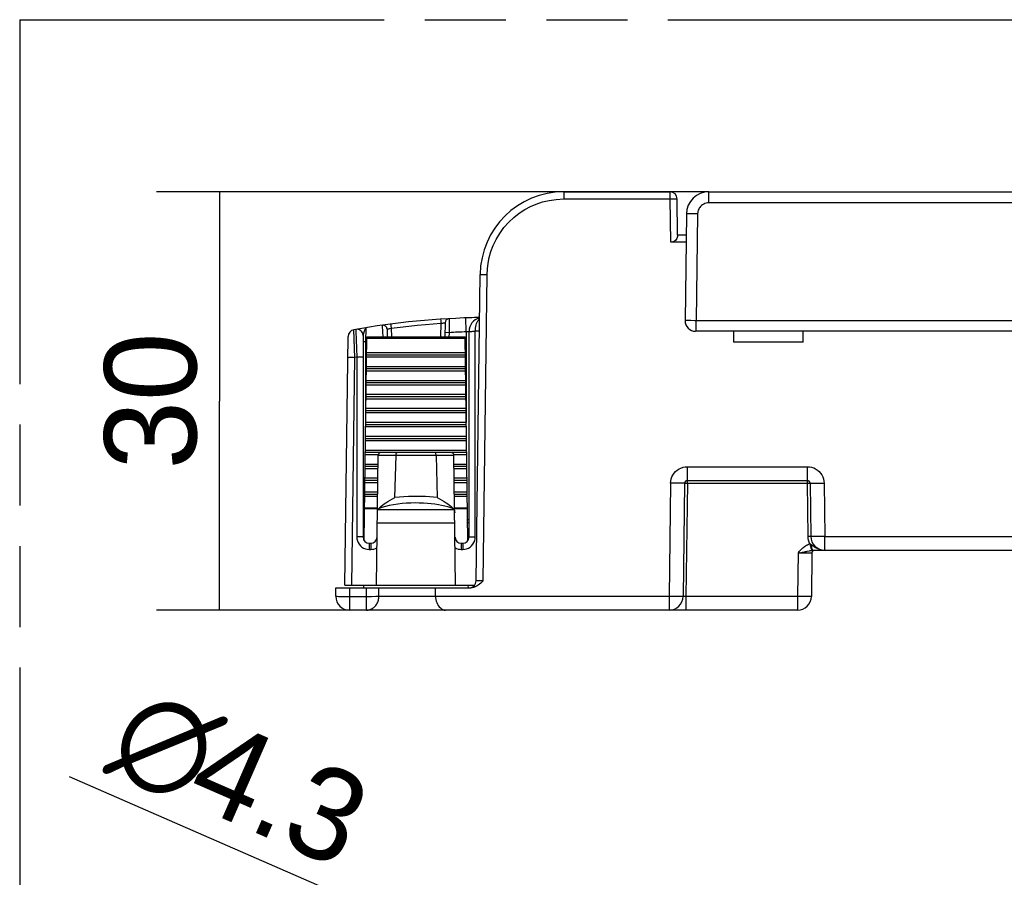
# Model space of a CAD drawing. Header units: millimetres. Extents: x 0 to 210, y 0 to 297.
# Tile 20 of 43: x 50 to 74, y 162 to 183. Entities that reach past the tile are written whole.
import ezdxf
from ezdxf.enums import TextEntityAlignment as Align

# ---------------------------------------------------------------- set-up
doc = ezdxf.new("R2010")
doc.units = ezdxf.units.MM
doc.header["$LTSCALE"] = 19.36
doc.linetypes.add('PHANTOM', pattern=[0.8, 0.45, -0.05, 0.1, -0.05, 0.1, -0.05])
doc.layers.get('0').update_dxf_attribs({"linetype": 'CONTINUOUS'})
doc.layers.add('DEFAULT_3', color=7, linetype='PHANTOM')
doc.layers.add('Z_DIM_2D', color=7, linetype='CONTINUOUS')
doc.styles.add('TEXTSTYLE_3', font='tridonic-metric-print-light.otf')
doc.styles.add('TEXTSTYLE_4', font='gdt', dxfattribs={"width": 0.7})
doc.dimstyles.new('DIMSTYLE_1', dxfattribs={"dimtxt": 2.2, "dimasz": 3.5, "dimexe": 1.5, "dimexo": 0, "dimgap": 0.55, "dimtad": 1, "dimlfac": 3, "dimdsep": 46, "dimtxsty": 'TEXTSTYLE_3', "dimblk": '_FILLED', "dimblk1": '_FILLED', "dimblk2": '_FILLED', "dimcen": 0.09, "dimclrt": 5, "dimadec": 4, "dimazin": 2, "dimtp": 0.2, "dimtm": 0.2, "dimtfac": 1, "dimtofl": 0, "dimtmove": 0, "dimatfit": 3, "dimldrblk": '_FILLED', "dimfxl": 0, "dimtolj": 1, "dimarcsym": 0})
doc.dimstyles.new('DIMSTYLE_6', dxfattribs={"dimtxt": 2.2, "dimasz": 3.5, "dimexe": 1.5, "dimexo": 0, "dimtad": 1, "dimlfac": 3, "dimdsep": 46, "dimtxsty": 'TEXTSTYLE_3', "dimblk": '_FILLED', "dimblk1": '_FILLED', "dimblk2": '_FILLED', "dimcen": 0.09, "dimclrt": 5, "dimadec": 4, "dimazin": 2, "dimtp": 0.1, "dimtm": 0.1, "dimtfac": 1, "dimtmove": 0, "dimatfit": 2, "dimldrblk": '_FILLED', "dimfxl": 0, "dimtolj": 1, "dimarcsym": 0})

# ---------------------------------------------------------------- blocks, each defined once
blk = doc.blocks.new('*D2')
at = {"layer": 'Z_DIM_2D', "color": 2, "linetype": 'Continuous', "transparency": 16777216}
for p, q in [((66.594, 178.564), (53.4, 178.564)), ((54.9, 178.564), (54.9, 173.564)), ((54.9, 168.564), (54.9, 173.564)), ((60.301, 168.564), (53.4, 168.564))]:
    blk.add_line(p, q, dxfattribs=at)
at = {"layer": 'Z_DIM_2D', "color": 5, "linetype": 'Continuous', "transparency": 16777216, "style": 'TEXTSTYLE_3'}
blk.add_text('30', height=2.2, rotation=90, dxfattribs=at).set_placement((54.35, 173.564), align=Align.CENTER)
blk = doc.blocks.new('_FILLED')
at = {"color": 0, "linetype": 'ByBlock'}
blk.add_solid([(0, 0), (-1, 0.125), (-1, -0.125)], dxfattribs=at)
blk = doc.blocks.new('_NONE')
blk = doc.blocks.new('*D8')
at = {"layer": 'Z_DIM_2D', "color": 2, "linetype": 'Continuous', "transparency": 16777216}
for p, q in [((59.349, 161.078), (51.319, 164.584)), ((58.692, 161.365), (59.349, 161.078)), ((60.005, 160.792), (59.349, 161.078))]:
    blk.add_line(p, q, dxfattribs=at)
at = {"layer": 'Z_DIM_2D', "color": 5, "linetype": 'Continuous', "transparency": 16777216}
for s, style, p in [('n', 'TEXTSTYLE_4', (54.227, 163.914)), ('4.3', 'TEXTSTYLE_3', (57.777, 162.365))]:
    blk.add_text(s, height=2.2, rotation=-23.583, dxfattribs=dict(at, style=style)).set_placement(p, align=Align.RIGHT)

msp = doc.modelspace()

# ---------------------------------------------------------------- linework, layer by layer
at = {"color": 9, "linetype": 'Continuous'}
for p, q in [((63.129885, 178.564218), (63.129885, 178.39537)), ((63.129885, 178.39537), (65.67061, 178.39537)), ((65.67061, 178.39537), (65.67061, 178.564218)), ((65.67061, 178.39537), (65.721253, 178.396136)), ((65.684167, 177.359812), (65.67061, 178.39537)), ((65.721253, 178.396136), (65.767801, 178.397052)), ((65.767801, 178.397052), (65.805168, 178.398026)), ((66.5945, 178.301042), (66.5945, 178.564218)), ((83.063452, 178.301042), (66.5945, 178.301042)), ((66.171141, 178.039251), (66.112153, 178.039251)), ((66.245467, 178.038774), (66.171141, 178.039251)), ((66.327856, 178.037866), (66.245467, 178.038774)), ((66.327856, 178.037866), (66.294426, 175.484157)), ((61.20089, 169.2664), (61.296709, 176.586034)), ((61.232928, 176.587035), (61.296709, 176.586034)), ((60.186795, 175.51957), (60.186953, 175.517718)), ((60.186953, 175.517718), (60.188822, 175.49127)), ((60.38807, 175.532084), (60.387637, 175.198174)), ((60.798637, 175.21768), (60.786357, 175.550787)), ((58.156508, 175.277062), (58.158131, 175.237371)), ((58.398637, 174.979603), (58.409101, 175.31889)), ((58.793951, 175.373211), (58.793815, 175.37617)), ((58.975668, 175.298928), (59.006803, 175.306369)), ((58.995124, 175.395645), (58.999825, 175.36022)), ((58.999825, 175.36022), (59.006803, 175.306367)), ((59.006803, 175.306367), (59.012271, 175.097552)), ((60.193509, 175.422413), (60.185002, 175.097552)), ((60.188822, 175.49127), (60.193509, 175.422411)), ((66.111347, 175.485511), (66.068568, 175.485396)), ((66.165262, 175.485333), (66.111347, 175.485511)), ((66.294426, 175.230885), (66.294426, 175.484157)), ((83.442535, 175.484157), (66.294426, 175.484157)), ((58.136546, 174.60829), (58.114449, 175.269771)), ((58.158131, 175.237371), (58.18197, 174.616388)), ((58.426809, 175.069116), (60.770465, 175.069116)), ((60.387637, 175.198174), (60.287671, 175.200792)), ((60.387637, 175.198174), (60.385002, 175.097552)), ((60.798637, 175.21768), (60.798637, 173.05)), ((60.864893, 175.228269), (60.865303, 175.228308)), ((60.957894, 175.230227), (61.015303, 175.230276)), ((61.11228, 175.232474), (61.015303, 175.230276)), ((61.015303, 170.316836), (61.015303, 175.230276)), ((58.398637, 174.979603), (58.33197, 174.979603)), ((58.398637, 173.05), (58.398637, 174.979603)), ((58.065279, 169.164218), (58.136546, 174.60829)), ((58.18197, 174.616388), (58.136546, 174.60829)), ((58.18197, 174.616388), (58.18197, 170.316836)), ((60.776452, 174.61177), (58.420822, 174.61177)), ((60.775078, 174.716667), (58.422195, 174.716667)), ((60.779442, 174.383334), (58.417831, 174.383334)), ((60.780815, 174.278436), (58.416458, 174.278436)), ((60.785179, 173.945103), (58.412095, 173.945103)), ((60.783806, 174.05), (58.413468, 174.05)), ((60.788169, 173.716667), (58.409104, 173.716667)), ((60.789542, 173.61177), (58.407731, 173.61177)), ((60.793906, 173.278436), (58.403367, 173.278436)), ((60.792533, 173.383334), (58.404741, 173.383334)), ((60.798269, 172.945103), (58.399004, 172.945103)), ((60.796896, 173.05), (58.400377, 173.05)), ((60.80126, 172.716667), (58.396013, 172.716667)), ((60.802633, 172.61177), (58.39464, 172.61177)), ((58.692805, 172.278436), (58.390277, 172.278436)), ((60.805623, 172.383334), (58.39165, 172.383334)), ((59.120399, 172.264218), (58.93112, 172.264522)), ((59.094015, 171.256487), (59.120399, 172.264218)), ((60.487527, 172.264994), (59.120399, 172.264218)), ((60.076875, 172.264218), (60.103259, 171.256487)), ((60.504468, 172.265091), (60.487527, 172.264994)), ((60.806997, 172.278436), (60.504468, 172.278436)), ((58.68999, 172.05), (58.387286, 172.05)), ((60.809987, 172.05), (60.507284, 172.05)), ((66.081369, 171.598424), (66.081369, 171.993189)), ((66.081369, 171.993189), (68.949237, 171.993189)), ((68.949237, 171.598424), (68.949237, 171.993189)), ((58.688616, 171.945103), (58.385913, 171.945103)), ((60.81136, 171.945103), (60.508657, 171.945103)), ((58.684253, 171.61177), (58.38155, 171.61177)), ((58.685626, 171.716667), (58.382923, 171.716667)), ((60.814351, 171.716667), (60.511647, 171.716667)), ((60.815724, 171.61177), (60.51302, 171.61177)), ((65.681403, 171.598424), (65.64599, 168.893189)), ((65.784389, 171.59729), (65.681403, 171.598424)), ((65.877297, 171.596694), (65.784389, 171.59729)), ((65.951032, 171.596694), (65.877297, 171.596694)), ((66.03479, 171.598786), (66.056474, 171.598687)), ((66.081369, 171.598424), (66.045956, 168.893189)), ((66.056474, 171.598687), (66.081369, 171.598424)), ((66.081369, 171.598424), (68.949237, 171.598424)), ((68.949237, 171.598424), (68.974745, 171.598692)), ((68.965888, 170.326522), (68.949237, 171.598424)), ((69.15331, 171.596694), (69.246217, 171.59729)), ((69.246217, 171.59729), (69.349203, 171.598424)), ((69.349203, 171.598424), (69.365853, 170.326522)), ((58.679889, 171.278436), (58.377186, 171.278436)), ((58.681262, 171.383334), (58.378559, 171.383334)), ((60.818714, 171.383334), (60.516011, 171.383334)), ((60.820087, 171.278436), (60.517384, 171.278436)), ((58.676075, 170.987044), (58.373371, 170.987044)), ((58.676325, 171.006162), (58.373622, 171.00616)), ((58.689558, 170.972812), (60.507715, 170.972812)), ((60.823652, 171.00616), (60.520948, 171.006162)), ((60.823902, 170.987044), (60.521199, 170.987044)), ((58.33197, 170.730885), (58.370018, 170.730885)), ((58.671742, 170.656083), (60.525531, 170.656083)), ((60.827255, 170.730885), (60.865303, 170.730885)), ((58.48197, 170.164218), (58.48197, 170.016836)), ((58.517254, 170.164218), (58.517254, 170.016836)), ((60.680019, 170.164218), (60.680019, 170.016836)), ((60.715303, 170.164218), (60.715303, 170.016836)), ((69.008933, 170.151185), (69.042512, 170.028364)), ((69.040041, 170.136324), (69.072537, 170.112024)), ((69.26255, 170.325385), (69.169421, 170.324789)), ((69.365853, 170.326522), (69.26255, 170.325385)), ((69.365853, 169.997552), (69.365853, 170.326522)), ((69.365853, 170.326522), (81.198087, 170.326522)), ((58.48197, 170.016836), (58.517254, 170.016836)), ((60.680019, 170.016836), (60.715303, 170.016836)), ((68.726252, 169.931746), (68.712657, 168.893189)), ((68.726252, 169.931759), (69.011956, 169.932082)), ((69.042512, 170.028364), (69.050082, 170.001204)), ((69.050082, 170.001204), (69.052028, 169.994448)), ((61.096722, 169.26456), (61.067327, 169.263778)), ((61.13436, 169.265349), (61.096722, 169.26456)), ((61.20089, 169.2664), (61.13436, 169.265349)), ((58.015303, 168.564218), (58.015303, 169.097552)), ((58.413049, 168.893189), (58.41175, 169.097552)), ((58.712706, 168.897552), (58.711843, 169.097552)), ((57.819375, 168.894022), (57.912299, 168.893402)), ((57.912299, 168.893402), (58.413049, 168.893189)), ((58.413049, 168.893189), (58.534357, 168.894261)), ((58.413049, 168.564218), (58.413049, 168.893189)), ((58.534357, 168.894261), (58.639028, 168.895785)), ((58.712706, 168.897552), (60.062376, 168.897552)), ((65.64599, 168.893189), (60.062395, 168.893189)), ((65.64599, 168.893189), (65.64599, 168.564218)), ((65.748976, 168.892054), (65.64599, 168.893189)), ((65.841883, 168.891458), (65.748976, 168.892054)), ((65.915619, 168.891458), (65.841883, 168.891458)), ((66.045956, 168.893189), (66.045956, 168.564218)), ((68.712657, 168.893189), (66.045956, 168.893189)), ((68.712657, 168.893189), (68.712657, 168.564218)), ((68.814608, 168.892063), (68.712657, 168.893189)), ((68.907835, 168.89146), (68.814608, 168.892063)), ((68.981893, 168.891456), (68.907835, 168.89146))]:
    msp.add_line(p, q, dxfattribs=at)
at = {"color": 7, "linetype": 'Continuous'}
for p, q in [((63.129885, 178.564218), (65.67061, 178.564218)), ((65.848694, 177.526507), (65.837263, 178.399733)), ((66.5945, 178.564218), (87.234055, 178.564218)), ((66.061212, 178.037866), (66.027782, 175.484157)), ((66.054575, 177.530885), (65.848637, 177.530885)), ((66.052336, 177.359812), (65.684167, 177.359812)), ((61.034123, 169.262037), (61.130057, 176.590398)), ((60.91908, 175.555234), (60.786356, 175.550787)), ((61.036482, 175.558414), (60.91908, 175.555234)), ((61.116571, 175.56019), (60.999133, 175.55748)), ((58.907535, 175.279738), (58.912305, 175.097552)), ((60.293801, 175.434864), (60.284968, 175.097552)), ((57.898637, 169.164218), (57.976442, 175.107766)), ((58.33197, 175.129239), (58.33197, 170.314218)), ((58.363362, 170.222392), (58.427181, 175.097552)), ((58.427181, 175.097552), (60.770092, 175.097552)), ((60.833912, 170.222392), (60.770092, 175.097552)), ((60.865303, 170.314218), (60.865303, 175.228308)), ((83.460351, 175.230885), (66.277761, 175.230885)), ((67.18197, 175.230885), (67.18197, 174.971961)), ((68.848637, 174.971961), (68.848637, 175.230885)), ((68.848637, 174.971961), (67.18197, 174.971961)), ((60.775765, 174.664218), (58.421508, 174.664218)), ((60.780129, 174.330885), (58.417145, 174.330885)), ((60.784492, 173.997552), (58.412781, 173.997552)), ((60.788856, 173.664218), (58.408418, 173.664218)), ((60.793219, 173.330885), (58.404054, 173.330885)), ((60.797583, 172.997552), (58.39969, 172.997552)), ((60.801946, 172.664218), (58.395327, 172.664218)), ((60.80631, 172.330885), (58.390963, 172.330885)), ((58.652213, 169.164218), (58.692805, 172.265091)), ((60.545061, 169.164218), (60.504468, 172.265091)), ((58.689303, 171.997552), (58.3866, 171.997552)), ((60.810674, 171.997552), (60.50797, 171.997552)), ((58.684939, 171.664218), (58.382236, 171.664218)), ((60.815037, 171.664218), (60.512334, 171.664218)), ((66.014708, 171.598424), (65.979295, 168.893189)), ((66.081369, 171.664218), (68.949237, 171.664218)), ((69.015898, 171.598424), (69.032549, 170.326522)), ((58.680576, 171.330885), (58.377873, 171.330885)), ((60.819401, 171.330885), (60.516697, 171.330885)), ((58.33197, 170.664218), (58.369145, 170.664218)), ((60.828128, 170.664218), (60.865303, 170.664218)), ((58.48197, 170.164218), (58.517254, 170.164218)), ((60.680019, 170.164218), (60.715303, 170.164218)), ((69.059557, 169.931758), (69.045961, 168.893189)), ((69.083162, 169.997552), (82.571055, 169.997552)), ((57.898637, 169.164218), (61.000496, 169.164218)), ((58.348637, 169.097552), (58.349509, 169.164218)), ((60.848637, 169.097552), (60.847764, 169.164218)), ((57.68197, 168.897552), (57.68197, 169.097552)), ((57.68197, 169.097552), (60.910912, 169.097552)), ((60.062376, 168.897552), (60.062841, 169.097552)), ((60.062376, 168.897552), (60.062395, 168.893189)), ((68.712657, 168.564218), (58.015303, 168.564218))]:
    msp.add_line(p, q, dxfattribs=at)
at = {"color": 9, "linetype": 'Continuous'}
for points in [[(61.296709, 176.586034), (61.303122, 176.721232), (61.320591, 176.857949), (61.348314, 176.995699), (61.388694, 177.135939), (61.443892, 177.28163), (61.51383, 177.427761), (61.599852, 177.571449), (61.699852, 177.709257), (61.813598, 177.837547), (61.936807, 177.954041), (62.065365, 178.054644), (62.198523, 178.141174), (62.332656, 178.213475), (62.472279, 178.273371), (62.62021, 178.32345), (62.777918, 178.361267), (62.94811, 178.385043), (63.129885, 178.39537)], [(65.805168, 178.398026), (65.818951, 178.398499), (65.829036, 178.398948), (65.835195, 178.399363), (65.837263, 178.399733)], [(66.5945, 178.301042), (66.562443, 178.299032), (66.531562, 178.293509), (66.501748, 178.284405), (66.473331, 178.271924), (66.44635, 178.256004), (66.421564, 178.237364), (66.399734, 178.216428), (66.380899, 178.194018), (66.365564, 178.171281), (66.353097, 178.14767), (66.342966, 178.12332), (66.335371, 178.097331), (66.330337, 178.068739), (66.327856, 178.037866)], [(66.112153, 178.039251), (66.090289, 178.03907), (66.074274, 178.038774), (66.064501, 178.038369), (66.061212, 178.037866)], [(61.130057, 176.590398), (61.133254, 176.58993), (61.142734, 176.589397), (61.158133, 176.588818), (61.178858, 176.588216), (61.232928, 176.587035)], [(61.015266, 175.230275), (61.016075, 175.269847), (61.019462, 175.309058), (61.025441, 175.347197), (61.034084, 175.384094), (61.04551, 175.419489), (61.059592, 175.452521), (61.07627, 175.482395), (61.095451, 175.508577), (61.116168, 175.529428)], [(58.409102, 175.318884), (58.404787, 175.317481), (58.400219, 175.314422), (58.395386, 175.309468), (58.390379, 175.302607), (58.385279, 175.293928), (58.380178, 175.283698), (58.375181, 175.272374), (58.370358, 175.260374), (58.365793, 175.248306), (58.361525, 175.236421), (58.35761, 175.225117), (58.354012, 175.214423), (58.350708, 175.204369), (58.347698, 175.194996), (58.344967, 175.186277), (58.34252, 175.178242), (58.340352, 175.170882), (58.33846, 175.164176), (58.336838, 175.158086), (58.335472, 175.152578), (58.334352, 175.147601), (58.333463, 175.143119), (58.332793, 175.139077), (58.332328, 175.135445), (58.332057, 175.132148), (58.33197, 175.129235)], [(58.810441, 175.097552), (58.795212, 175.352877), (58.793951, 175.373211)], [(58.907535, 175.279737), (58.908738, 175.280477), (58.912348, 175.281763), (58.918294, 175.283639), (58.926395, 175.286), (58.936316, 175.288763), (58.947936, 175.291877), (58.961182, 175.295303), (58.975668, 175.298928)], [(58.994061, 175.402935), (58.994362, 175.401099), (58.995124, 175.395645)], [(59.006803, 175.306367), (59.219455, 175.332412), (59.426173, 175.355676), (59.626972, 175.376067), (59.821811, 175.393863), (60.010653, 175.409343), (60.193509, 175.422413)], [(60.193509, 175.422411), (60.209424, 175.424933), (60.224868, 175.427212), (60.239491, 175.429274), (60.25286, 175.431064), (60.264551, 175.432526), (60.274549, 175.433669), (60.28275, 175.434492), (60.288818, 175.434977), (60.292545, 175.435101), (60.293801, 175.434864)], [(66.068568, 175.485396), (66.051778, 175.485219), (66.038919, 175.484956), (66.030679, 175.484602), (66.027782, 175.484157)], [(66.294426, 175.484157), (66.260534, 175.484546), (66.165262, 175.485333)], [(60.798637, 175.21768), (60.806147, 175.219305), (60.813562, 175.220789), (60.82079, 175.222132), (60.82773, 175.223333), (60.834285, 175.224387), (60.840381, 175.2253), (60.845944, 175.226069), (60.850906, 175.226708), (60.855208, 175.227226), (60.858795, 175.227632), (60.861624, 175.227935), (60.864893, 175.228269)], [(60.865303, 175.228308), (60.868184, 175.228748), (60.876718, 175.229161), (60.890577, 175.229528), (60.909229, 175.229835), (60.931959, 175.230071), (60.957894, 175.230227)], [(57.969894, 174.607563), (57.973102, 174.608088), (57.98259, 174.608509), (57.997992, 174.608811), (58.018717, 174.60898), (58.04397, 174.609011)], [(58.04397, 174.609011), (58.104038, 174.608659), (58.136546, 174.60829)], [(58.33197, 174.613771), (58.329088, 174.614281), (58.320552, 174.614772), (58.30669, 174.615225), (58.288036, 174.615622), (58.265305, 174.615947), (58.239372, 174.616189), (58.18197, 174.616388)], [(58.93112, 172.264522), (58.694785, 172.265058), (58.692805, 172.265091)], [(59.120399, 172.264218), (59.121213, 172.281474), (59.123602, 172.297553), (59.127403, 172.31136), (59.132355, 172.321954), (59.138122, 172.328614), (59.14431, 172.330885)], [(60.076875, 172.264218), (60.07606, 172.281473), (60.073671, 172.297552), (60.069871, 172.311359), (60.064919, 172.321953), (60.059152, 172.328613), (60.052963, 172.330885)], [(65.681403, 171.598424), (65.685476, 171.650249), (65.696008, 171.700412), (65.71318, 171.749357), (65.736453, 171.795754), (65.765523, 171.838586), (65.799858, 171.877356), (65.8391, 171.911411), (65.882424, 171.940206), (65.929181, 171.963054), (65.978478, 171.979729), (66.029069, 171.989717), (66.081369, 171.993189)], [(68.949237, 171.993189), (69.001103, 171.989796), (69.051394, 171.979924), (69.100556, 171.963397), (69.147252, 171.940737), (69.19046, 171.912235), (69.229678, 171.878413), (69.264247, 171.839621), (69.29361, 171.796677), (69.317072, 171.750221), (69.334394, 171.701143), (69.345046, 171.650682), (69.349203, 171.598424)], [(66.014708, 171.598424), (66.010597, 171.597796), (65.998381, 171.59729), (65.978362, 171.59692), (65.951032, 171.596694)], [(66.014708, 171.598424), (66.016002, 171.598578), (66.019864, 171.598693), (66.026232, 171.598764), (66.03479, 171.598786)], [(68.974745, 171.598692), (68.99637, 171.598786), (69.00466, 171.598762), (69.010821, 171.598692), (69.014616, 171.598578), (69.015898, 171.598424)], [(69.015898, 171.598424), (69.02001, 171.597796), (69.032226, 171.59729), (69.052245, 171.59692), (69.079574, 171.596694), (69.15331, 171.596694)], [(60.103259, 171.256487), (60.012884, 171.266067), (59.919276, 171.273721), (59.8229, 171.279498), (59.72413, 171.283253), (59.623748, 171.284904), (59.521243, 171.284307), (59.416206, 171.281353), (59.309509, 171.275847), (59.201771, 171.26753), (59.094015, 171.256487)], [(60.495815, 170.98853), (60.427336, 171.013027), (60.356882, 171.034742), (60.28482, 171.053483), (60.210053, 171.069826), (60.131841, 171.08433), (60.049484, 171.096858), (59.961465, 171.107585), (59.869491, 171.116131), (59.774654, 171.122205), (59.677269, 171.125717), (59.578182, 171.126562), (59.476892, 171.124497), (59.372502, 171.11931), (59.267042, 171.110803), (59.161452, 171.098642), (59.058109, 171.083036), (58.959412, 171.064002), (58.866236, 171.041783), (58.78046, 171.016656), (58.701458, 170.98853)], [(58.18197, 170.316836), (58.185673, 170.269611), (58.196606, 170.224275), (58.215207, 170.180061), (58.24016, 170.139275), (58.270439, 170.104043), (58.305616, 170.074145), (58.345226, 170.049846), (58.388355, 170.031817), (58.433803, 170.020908), (58.48197, 170.016836)], [(58.33197, 170.314218), (58.329088, 170.314729), (58.320552, 170.31522), (58.30669, 170.315673), (58.288036, 170.316069), (58.265305, 170.316395), (58.239372, 170.316637), (58.18197, 170.316836)], [(60.715303, 170.016836), (60.762216, 170.020507), (60.807224, 170.031266), (60.850981, 170.049428), (60.891527, 170.07405), (60.927226, 170.104516), (60.957753, 170.140149), (60.982434, 170.180559), (61.000667, 170.224276), (61.01152, 170.269502), (61.015303, 170.316836)], [(60.865303, 170.314218), (60.868185, 170.314729), (60.876721, 170.31522), (60.890583, 170.315673), (60.909237, 170.316069), (60.931968, 170.316395)], [(60.931968, 170.316395), (60.98604, 170.316786), (61.015303, 170.316836)], [(68.726252, 169.931746), (68.743674, 169.952399), (68.760703, 169.972061), (68.777191, 169.990641), (68.793584, 170.008411), (68.810215, 170.025612), (68.82728, 170.042244), (68.845079, 170.058447), (68.863638, 170.074033), (68.882867, 170.088822), (68.90341, 170.102933), (68.925662, 170.116548), (68.950275, 170.129287), (68.978131, 170.140791), (69.008936, 170.151179)], [(69.032549, 170.326522), (69.030275, 170.326718), (69.023614, 170.326841), (69.01302, 170.326883), (68.999215, 170.326841), (68.965888, 170.326522)], [(69.008936, 170.151179), (68.991047, 170.191586), (68.977909, 170.234279), (68.969522, 170.279257), (68.965888, 170.326522)], [(69.008933, 170.151185), (69.013896, 170.150128), (69.018958, 170.148475), (69.024138, 170.146232), (69.029392, 170.143439), (69.03468, 170.140134), (69.040041, 170.136324)], [(69.169421, 170.324789), (69.095706, 170.324794), (69.068412, 170.325023), (69.048541, 170.325397), (69.03655, 170.325901), (69.032549, 170.326522)], [(69.040074, 170.136302), (69.042011, 170.108069), (69.04521, 170.081559), (69.049572, 170.057584), (69.054964, 170.036878), (69.06122, 170.020075), (69.068149, 170.007691), (69.075539, 170.000106), (69.083162, 169.997552)], [(69.072537, 170.112024), (69.089158, 170.099782), (69.106093, 170.087732), (69.123355, 170.076064), (69.140944, 170.064912), (69.158841, 170.054412), (69.17697, 170.044689), (69.195223, 170.035855), (69.21352, 170.027951), (69.231693, 170.021037), (69.249804, 170.015057), (69.267736, 170.010025), (69.285853, 170.005823), (69.304364, 170.00243), (69.323645, 169.999848), (69.34421, 169.998155), (69.365848, 169.997554)], [(58.517254, 170.016836), (58.555977, 170.019404), (58.593321, 170.026639), (58.629287, 170.03854), (58.663875, 170.055107)], [(60.533398, 170.055107), (60.567677, 170.038621), (60.60354, 170.026747), (60.640987, 170.019485), (60.680019, 170.016836)], [(68.726933, 169.931759), (68.76137, 169.937645), (68.823926, 169.948595)], [(68.823926, 169.948595), (68.851982, 169.953676), (68.878027, 169.958571), (68.902251, 169.963312), (68.924954, 169.967952), (68.946049, 169.972419), (69.001172, 169.98453)], [(69.001172, 169.98453), (69.018226, 169.988198), (69.035173, 169.991593), (69.052028, 169.994448)], [(69.011956, 169.932082), (69.046769, 169.931964), (69.056259, 169.931872), (69.059557, 169.931758)], [(69.052028, 169.994448), (69.058731, 169.995442), (69.064773, 169.996234), (69.070139, 169.996834), (69.074947, 169.997245), (69.079301, 169.997477), (69.083164, 169.99755)], [(61.067327, 169.263778), (61.055922, 169.263401), (61.046803, 169.263036), (61.03999, 169.262686), (61.03564, 169.262357), (61.034123, 169.262037)], [(57.68197, 168.897552), (57.686074, 168.896869), (57.698284, 168.896203), (57.718301, 168.895571), (57.745631, 168.894987), (57.819375, 168.894022)], [(58.413049, 168.564218), (58.434522, 168.565075), (58.455878, 168.567641), (58.477012, 168.571901), (58.497799, 168.577828), (58.518127, 168.585384), (58.537869, 168.594513), (58.55687, 168.60512), (58.575141, 168.617195), (58.592676, 168.630746), (58.609336, 168.645686), (58.625028, 168.661949), (58.639637, 168.679422), (58.653055, 168.697969), (58.665238, 168.717513), (58.67613, 168.737962), (58.685681, 168.759212), (58.693846, 168.781161), (58.700584, 168.803702), (58.705864, 168.826727), (58.709657, 168.850121), (58.711943, 168.87377), (58.712706, 168.897552)], [(58.639028, 168.895785), (58.680492, 168.896686), (58.712706, 168.897552)], [(65.979295, 168.893189), (65.975183, 168.89256), (65.962967, 168.892054), (65.942948, 168.891684), (65.915619, 168.891458)], [(66.045956, 168.893189), (66.037263, 168.892651), (66.028711, 168.892207), (66.020444, 168.891852), (66.012612, 168.891593), (66.005358, 168.891436), (65.998799, 168.891382), (65.993048, 168.891436), (65.988203, 168.891593), (65.984349, 168.891851), (65.981552, 168.892206), (65.979857, 168.89265), (65.979295, 168.893189)], [(69.045961, 168.893189), (69.041824, 168.892558), (69.029531, 168.892051), (69.009384, 168.891681), (68.981893, 168.891456)]]:
    msp.add_lwpolyline(points, dxfattribs=at)
at = {"color": 7, "linetype": 'Continuous'}
for points in [[(65.848694, 177.526507), (65.8462, 177.497241), (65.839687, 177.470361), (65.828909, 177.445752), (65.814602, 177.42376), (65.797239, 177.404596), (65.777367, 177.388552), (65.755459, 177.375975), (65.732202, 177.366911), (65.708543, 177.361543), (65.684167, 177.359812)], [(58.701459, 170.98853), (58.718026, 171.006455), (58.739431, 171.027073), (58.766071, 171.050553), (58.798119, 171.076387), (58.835733, 171.104316), (58.878693, 171.133772), (58.926678, 171.16431), (58.979082, 171.195319), (59.034963, 171.225947), (59.094015, 171.256487)], [(60.103259, 171.256487), (60.161614, 171.226308), (60.217311, 171.195803), (60.270095, 171.164604), (60.318564, 171.133782), (60.361783, 171.104146), (60.399498, 171.076119), (60.431433, 171.050353), (60.457935, 171.026987), (60.479279, 171.006423), (60.495815, 170.98853)], [(58.674788, 170.888791), (58.67567, 170.916223), (58.678426, 170.939484), (58.683055, 170.958383), (58.689558, 170.972812)], [(58.701458, 170.98853), (58.698171, 170.984651), (58.695091, 170.980738), (58.69222, 170.976792), (58.689558, 170.972812)], [(60.507715, 170.972812), (60.505053, 170.976792), (60.502182, 170.980738), (60.499103, 170.984651), (60.495815, 170.98853)], [(60.507715, 170.972812), (60.514207, 170.958435), (60.518833, 170.939571), (60.521592, 170.916301), (60.522485, 170.888791)], [(61.20089, 169.2664), (61.172393, 169.23759), (61.143924, 169.2108), (61.115598, 169.185819), (61.087074, 169.163275), (61.057976, 169.143644), (61.028529, 169.12717), (60.998673, 169.114234), (60.968889, 169.104894), (60.939692, 169.099356), (60.910912, 169.097552)], [(60.062395, 168.893189), (60.064489, 168.856154), (60.070241, 168.818702), (60.079667, 168.781415), (60.092722, 168.744796), (60.109443, 168.709498), (60.1296, 168.676099), (60.153139, 168.645299), (60.179553, 168.618042), (60.20877, 168.595141), (60.239426, 168.578078), (60.269959, 168.567717), (60.300891, 168.564218)]]:
    msp.add_lwpolyline(points, dxfattribs=at)
for centre, radius, start, end in [((63.129885, 176.564218), 2, 90, 179.25), ((65.67061, 178.397552), 0.166667, 0.75, 90), ((66.5945, 178.030885), 0.533333, 90, 179.25), ((61.515303, 155.777135), 19.787083, 91.1532917, 99.8967049), ((60.393766, 175.432246), 0.1, 93.2658029, 178.5), ((61.198637, 175.228308), 0.333333, 104.3300382, 180), ((58.18197, 175.129239), 0.15, 0, 99.7731155), ((58.807569, 175.27712), 0.1, 1.5, 97.9054421), ((66.277761, 175.480885), 0.25, 179.25, 270), ((58.143094, 175.105584), 0.166667, 99.8967222, 179.2500259), ((58.759466, 172.264218), 0.066667, 90, 179.25), ((60.437807, 172.264218), 0.066667, 0.75, 90), ((66.081369, 171.597552), 0.066667, 90, 179.25), ((68.949237, 171.597552), 0.066667, 0.75, 90), ((58.48197, 170.314218), 0.15, 180, 270), ((58.517254, 170.314218), 0.15, 270, 359.25), ((60.680019, 170.314218), 0.15, 180.75, 270), ((60.715303, 170.314218), 0.15, 270, 360), ((69.365853, 170.330885), 0.333333, 180.75, 270), ((69.126218, 169.930885), 0.066667, 90, 179.25), ((60.867471, 169.264218), 0.166667, 281.15625, 359.25), ((58.015303, 168.897552), 0.333333, 180, 270), ((65.64599, 168.897552), 0.333333, 270, 359.25), ((68.712657, 168.897552), 0.333333, 270, 359.25)]:
    msp.add_arc(centre, radius, start, end, dxfattribs=at)
at = {"color": 9, "linetype": 'Continuous'}
for start, end in [(92.1112263, 93.3230998), (99.1377676, 99.21903)]:
    msp.add_arc((61.515303, 155.777135), 19.45375, start, end, dxfattribs=at)
at = {"layer": 'DEFAULT_3', "color": 7, "linetype": 'PHANTOM'}
for q in [(50.128636, 132.68), (150.128636, 182.68)]:
    msp.add_line((50.128636, 182.68), q, dxfattribs=at)

# ---------------------------------------------------------------- dimensions: what is measured, and where the dimension line sits
at = {"layer": 'Z_DIM_2D', "color": 2, "linetype": 'Continuous'}
dim = msp.add_linear_dim(base=(54.899937, 178.564218), p1=(60.300891, 168.564218), p2=(66.5945, 178.564218), angle=90, dimstyle='DIMSTYLE_1', override={"dimblk1": 'NONE', "dimblk2": 'NONE', "dimsah": 1}, dxfattribs=at)
dim.commit()
dim.dimension.update_dxf_attribs({"geometry": '*D2', "text_midpoint": (54.899937, 173.537912), "dimtype": 160})
dim = msp.add_diameter_dim_2p(p1=(58.691825, 161.365194), p2=(60.005448, 160.791749), text='%%c<>', dimstyle='DIMSTYLE_6', override={"dimpost": '<>', "dimblk1": 'NONE', "dimblk2": 'NONE', "dimsah": 1}, dxfattribs=at)
dim.commit()
dim.dimension.update_dxf_attribs({"geometry": '*D8', "text_midpoint": (55.097992, 164.734398), "dimtype": 163})

doc.saveas('drawing.dxf')
